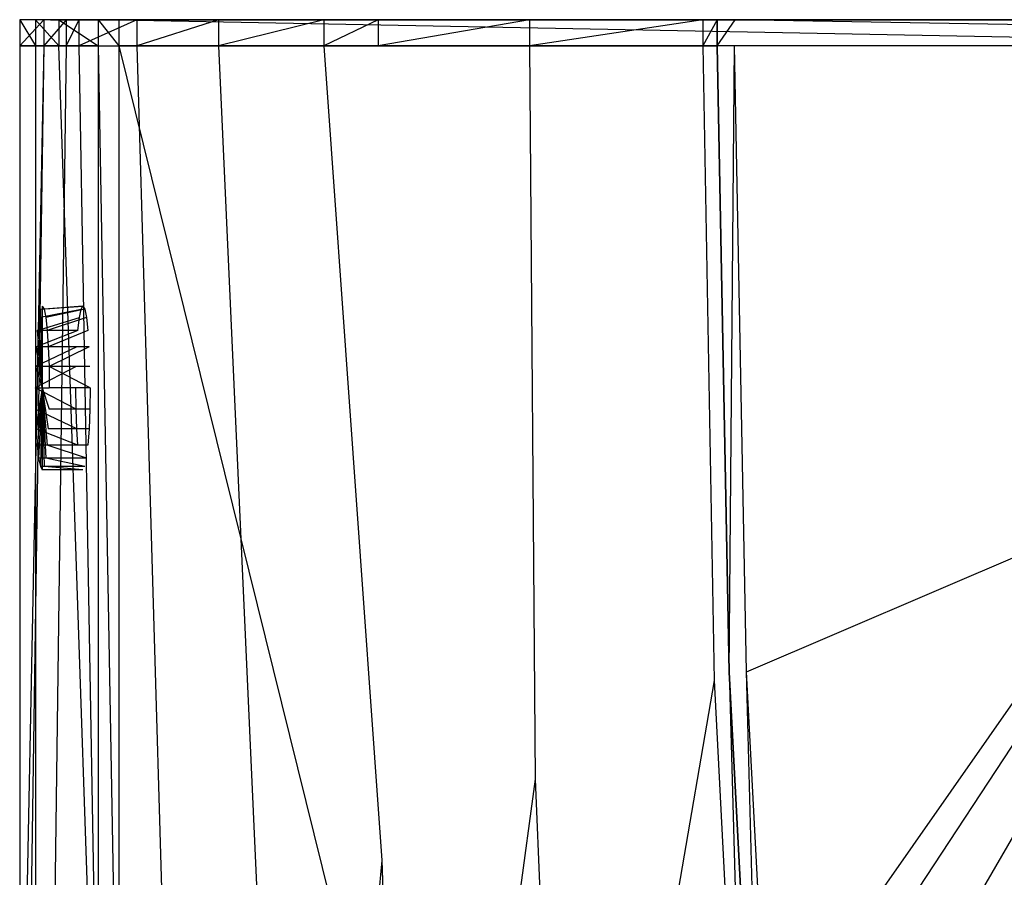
# Model space of a CAD drawing. Extents: x 0 to 0.355, y -0.48 to 0.
# Tile 10 of 12: x 0 to 0.12, y -0.105 to 0. Entities that reach past the tile are written whole.
import ezdxf

# ---------------------------------------------------------------- set-up
doc = ezdxf.new("R2010")
doc.units = 0
doc.layers.add('L0_WC_N_660410__0___REPLACEMTFO', color=7, linetype='CONTINUOUS')

msp = doc.modelspace()

# ---------------------------------------------------------------- linework, layer by layer
at = {"layer": 'L0_WC_N_660410__0___REPLACEMTFO', "color": 8}
for points, invisible_edges in [([(0, 0, 0.33), (0.002135, 0, 0.326485), (0, 0, 0.326399), (0, 0, 0.33)], 13), ([(0.002135, 0, 0.326485), (0, 0, 0.33), (0.002135, 0, 0.329604), (0.002135, 0, 0.326485)], 14), ([(0, 0, 0.33), (0.003758, 0, 0.333833), (0.002135, 0, 0.329604), (0, 0, 0.33)], 13), ([(0.003758, 0, 0.333833), (0, 0, 0.33), (0.001919, 0, 0.335), (0.003758, 0, 0.333833)], 14), ([(0, 0, 0.326399), (0.005065, 0, 0.290182), (0.002936, 0, 0.290029), (0, 0, 0.326399)], 13), ([(0.005065, 0, 0.290182), (0, 0, 0.326399), (0.002135, 0, 0.326485), (0.005065, 0, 0.290182)], 14), ([(0.001919, -0.003212, 0.335), (0, 0, 0.33), (0, -0.003212, 0.33), (0.001919, -0.003212, 0.335)], 13), ([(0, 0, 0.33), (0.001919, -0.003212, 0.335), (0.001919, 0, 0.335), (0, 0, 0.33)], 14), ([(0, -0.003212, 0.33), (0, 0, 0.326399), (0, -0.003212, 0.326399), (0, -0.003212, 0.33)], 13), ([(0, 0, 0.326399), (0, -0.003212, 0.33), (0, 0, 0.33), (0, 0, 0.326399)], 14), ([(0, -0.003212, 0.326399), (0.002936, 0, 0.290029), (0.002936, -0.003212, 0.290029), (0, -0.003212, 0.326399)], 13), ([(0.002936, 0, 0.290029), (0, -0.003212, 0.326399), (0, 0, 0.326399), (0.002936, 0, 0.290029)], 14), ([(0.001919, 0, 0.335), (0.00603, 0, 0.336201), (0.003758, 0, 0.333833), (0.001919, 0, 0.335)], 13), ([(0.00603, 0, 0.336201), (0.001919, 0, 0.335), (0.004797, 0, 0.338), (0.00603, 0, 0.336201)], 14), ([(0.004797, -0.003212, 0.338), (0.001919, 0, 0.335), (0.001919, -0.003212, 0.335), (0.004797, -0.003212, 0.338)], 13), ([(0.001919, 0, 0.335), (0.004797, -0.003212, 0.338), (0.004797, 0, 0.338), (0.001919, 0, 0.335)], 14), ([(0.349935, 0, 0.290182), (0.005065, 0, 0.290182), (0.002135, 0, 0.326485), (0.349935, 0, 0.290182)], 13), ([(0.349935, 0, 0.290182), (0.002135, 0, 0.326485), (0.352865, 0, 0.326485), (0.349935, 0, 0.290182)], 10), ([(0.352865, 0, 0.326485), (0.002135, 0, 0.326485), (0.002135, 0, 0.329604), (0.352865, 0, 0.326485)], 13), ([(0.352865, 0, 0.326485), (0.002135, 0, 0.329604), (0.352865, 0, 0.329604), (0.352865, 0, 0.326485)], 14), ([(0.352865, 0, 0.329604), (0.002135, 0, 0.329604), (0.351242, 0, 0.333833), (0.352865, 0, 0.329604)], 15), ([(0.351242, 0, 0.333833), (0.002135, 0, 0.329604), (0.003758, 0, 0.333833), (0.351242, 0, 0.333833)], 11), ([(0.002936, 0, 0.290029), (0.007828, 0, 0.246299), (0.005698, 0, 0.246151), (0.002936, 0, 0.290029)], 13), ([(0.007828, 0, 0.246299), (0.002936, 0, 0.290029), (0.005065, 0, 0.290182), (0.007828, 0, 0.246299)], 14), ([(0.002936, -0.003212, 0.290029), (0.005698, 0, 0.246151), (0.005698, -0.003212, 0.246151), (0.002936, -0.003212, 0.290029)], 13), ([(0.005698, 0, 0.246151), (0.002936, -0.003212, 0.290029), (0.002936, 0, 0.290029), (0.005698, 0, 0.246151)], 14), ([(0.351242, 0, 0.333833), (0.003758, 0, 0.333833), (0.00603, 0, 0.336201), (0.351242, 0, 0.333833)], 9), ([(0.004797, 0, 0.338), (0.010022, 0, 0.337865), (0.00603, 0, 0.336201), (0.004797, 0, 0.338)], 13), ([(0.010022, 0, 0.337865), (0.004797, 0, 0.338), (0.009595, 0, 0.34), (0.010022, 0, 0.337865)], 14), ([(0.009595, -0.003212, 0.34), (0.004797, 0, 0.338), (0.004797, -0.003212, 0.338), (0.009595, -0.003212, 0.34)], 13), ([(0.004797, 0, 0.338), (0.009595, -0.003212, 0.34), (0.009595, 0, 0.34), (0.004797, 0, 0.338)], 14), ([(0.347172, 0, 0.246299), (0.007828, 0, 0.246299), (0.005065, 0, 0.290182), (0.347172, 0, 0.246299)], 13), ([(0.347172, 0, 0.246299), (0.005065, 0, 0.290182), (0.349935, 0, 0.290182), (0.347172, 0, 0.246299)], 10), ([(0.005698, 0, 0.246151), (0.009369, 0, 0.22605), (0.007246, 0, 0.225815), (0.005698, 0, 0.246151)], 13), ([(0.009369, 0, 0.22605), (0.005698, 0, 0.246151), (0.007828, 0, 0.246299), (0.009369, 0, 0.22605)], 14), ([(0.005698, -0.003212, 0.246151), (0.007246, 0, 0.225815), (0.007246, -0.003212, 0.225815), (0.005698, -0.003212, 0.246151)], 13), ([(0.007246, 0, 0.225815), (0.005698, -0.003212, 0.246151), (0.005698, 0, 0.246151), (0.007246, 0, 0.225815)], 14), ([(0.351242, 0, 0.333833), (0.00603, 0, 0.336201), (0.348971, 0, 0.336201), (0.351242, 0, 0.333833)], 12), ([(0.348971, 0, 0.336201), (0.00603, 0, 0.336201), (0.344978, 0, 0.337865), (0.348971, 0, 0.336201)], 8), ([(0.344978, 0, 0.337865), (0.00603, 0, 0.336201), (0.010022, 0, 0.337865), (0.344978, 0, 0.337865)], 13), ([(0.007246, 0, 0.225815), (0.016426, 0, 0.177433), (0.014325, 0, 0.177046), (0.007246, 0, 0.225815)], 13), ([(0.016426, 0, 0.177433), (0.007246, 0, 0.225815), (0.009369, 0, 0.22605), (0.016426, 0, 0.177433)], 14), ([(0.007246, -0.003212, 0.225815), (0.014325, 0, 0.177046), (0.014325, -0.003212, 0.177046), (0.007246, -0.003212, 0.225815)], 13), ([(0.014325, 0, 0.177046), (0.007246, -0.003212, 0.225815), (0.007246, 0, 0.225815), (0.014325, 0, 0.177046)], 14), ([(0.345631, 0, 0.22605), (0.009369, 0, 0.22605), (0.007828, 0, 0.246299), (0.345631, 0, 0.22605)], 13), ([(0.345631, 0, 0.22605), (0.007828, 0, 0.246299), (0.347172, 0, 0.246299), (0.345631, 0, 0.22605)], 10), ([(0.338574, 0, 0.177433), (0.016426, 0, 0.177433), (0.009369, 0, 0.22605), (0.338574, 0, 0.177433)], 13), ([(0.338574, 0, 0.177433), (0.009369, 0, 0.22605), (0.345631, 0, 0.22605), (0.338574, 0, 0.177433)], 10), ([(0.009595, 0, 0.34), (0.012137, 0, 0.337865), (0.010022, 0, 0.337865), (0.009595, 0, 0.34)], 13), ([(0.012137, 0, 0.337865), (0.009595, 0, 0.34), (0.012137, 0, 0.34), (0.012137, 0, 0.337865)], 14), ([(0.012137, -0.003212, 0.34), (0.009595, 0, 0.34), (0.009595, -0.003212, 0.34), (0.012137, -0.003212, 0.34)], 13), ([(0.009595, 0, 0.34), (0.012137, -0.003212, 0.34), (0.012137, 0, 0.34), (0.009595, 0, 0.34)], 14), ([(0.344978, 0, 0.337865), (0.010022, 0, 0.337865), (0.012137, 0, 0.337865), (0.344978, 0, 0.337865)], 14), ([(0.012137, 0, 0.34), (0.1775, 0, 0.337865), (0.012137, 0, 0.337865), (0.012137, 0, 0.34)], 13), ([(0.1775, 0, 0.337865), (0.012137, 0, 0.34), (0.1775, 0, 0.34), (0.1775, 0, 0.337865)], 14), ([(0.344978, 0, 0.337865), (0.012137, 0, 0.337865), (0.1775, 0, 0.337865), (0.344978, 0, 0.337865)], 12), ([(0.1775, -0.003212, 0.34), (0.012137, 0, 0.34), (0.012137, -0.003212, 0.34), (0.1775, -0.003212, 0.34)], 13), ([(0.012137, 0, 0.34), (0.1775, -0.003212, 0.34), (0.1775, 0, 0.34), (0.012137, 0, 0.34)], 14), ([(0.014325, 0, 0.177046), (0.026367, 0, 0.132984), (0.024303, 0, 0.13243), (0.014325, 0, 0.177046)], 13), ([(0.026367, 0, 0.132984), (0.014325, 0, 0.177046), (0.016426, 0, 0.177433), (0.026367, 0, 0.132984)], 14), ([(0.014325, -0.003212, 0.177046), (0.024303, 0, 0.13243), (0.024303, -0.003212, 0.13243), (0.014325, -0.003212, 0.177046)], 13), ([(0.024303, 0, 0.13243), (0.014325, -0.003212, 0.177046), (0.014325, 0, 0.177046), (0.024303, 0, 0.13243)], 14), ([(0.328633, 0, 0.132984), (0.026367, 0, 0.132984), (0.016426, 0, 0.177433), (0.328633, 0, 0.132984)], 13), ([(0.328633, 0, 0.132984), (0.016426, 0, 0.177433), (0.338574, 0, 0.177433), (0.328633, 0, 0.132984)], 10), ([(0.024303, 0, 0.13243), (0.039195, 0, 0.092115), (0.037189, 0, 0.09138), (0.024303, 0, 0.13243)], 13), ([(0.039195, 0, 0.092115), (0.024303, 0, 0.13243), (0.026367, 0, 0.132984), (0.039195, 0, 0.092115)], 14), ([(0.024303, -0.003212, 0.13243), (0.037189, 0, 0.09138), (0.037189, -0.003212, 0.09138), (0.024303, -0.003212, 0.13243)], 13), ([(0.037189, 0, 0.09138), (0.024303, -0.003212, 0.13243), (0.024303, 0, 0.13243), (0.037189, 0, 0.09138)], 14), ([(0.328633, 0, 0.132984), (0.039195, 0, 0.092115), (0.026367, 0, 0.132984), (0.328633, 0, 0.132984)], 10), ([(0.037189, 0, 0.09138), (0.04575, 0, 0.076529), (0.043799, 0, 0.07566), (0.037189, 0, 0.09138)], 13), ([(0.04575, 0, 0.076529), (0.037189, 0, 0.09138), (0.039195, 0, 0.092115), (0.04575, 0, 0.076529)], 14), ([(0.037189, -0.003212, 0.09138), (0.043799, 0, 0.07566), (0.043799, -0.003212, 0.07566), (0.037189, -0.003212, 0.09138)], 13), ([(0.043799, 0, 0.07566), (0.037189, -0.003212, 0.09138), (0.037189, 0, 0.09138), (0.043799, 0, 0.07566)], 14), ([(0.315804, 0, 0.092115), (0.04575, 0, 0.076529), (0.039195, 0, 0.092115), (0.315804, 0, 0.092115)], 10), ([(0.315804, 0, 0.092115), (0.039195, 0, 0.092115), (0.328633, 0, 0.132984), (0.315804, 0, 0.092115)], 13), ([(0.043799, 0, 0.07566), (0.064211, 0, 0.037289), (0.062336, 0, 0.03626), (0.043799, 0, 0.07566)], 13), ([(0.064211, 0, 0.037289), (0.043799, 0, 0.07566), (0.04575, 0, 0.076529), (0.064211, 0, 0.037289)], 14), ([(0.043799, -0.003212, 0.07566), (0.062336, 0, 0.03626), (0.062336, -0.003212, 0.03626), (0.043799, -0.003212, 0.07566)], 13), ([(0.062336, 0, 0.03626), (0.043799, -0.003212, 0.07566), (0.043799, 0, 0.07566), (0.062336, 0, 0.03626)], 14), ([(0.290789, 0, 0.037289), (0.064211, 0, 0.037289), (0.04575, 0, 0.076529), (0.290789, 0, 0.037289)], 13), ([(0.290789, 0, 0.037289), (0.04575, 0, 0.076529), (0.30925, 0, 0.076528), (0.290789, 0, 0.037289)], 10), ([(0.30925, 0, 0.076528), (0.04575, 0, 0.076529), (0.315804, 0, 0.092115), (0.30925, 0, 0.076528)], 13), ([(0.062336, 0, 0.03626), (0.085292, 0, 0.003926), (0.083488, 0, 0.002786), (0.062336, 0, 0.03626)], 13), ([(0.085292, 0, 0.003926), (0.062336, 0, 0.03626), (0.064211, 0, 0.037289), (0.085292, 0, 0.003926)], 14), ([(0.062336, -0.003212, 0.03626), (0.083488, 0, 0.002786), (0.083488, -0.003212, 0.002786), (0.062336, -0.003212, 0.03626)], 13), ([(0.083488, 0, 0.002786), (0.062336, -0.003212, 0.03626), (0.062336, 0, 0.03626), (0.083488, 0, 0.002786)], 14), ([(0.064211, 0, 0.037289), (0.269708, 0, 0.003926), (0.085292, 0, 0.003926), (0.064211, 0, 0.037289)], 13), ([(0.269708, 0, 0.003926), (0.064211, 0, 0.037289), (0.290789, 0, 0.037289), (0.269708, 0, 0.003926)], 10), ([(0.083488, 0, 0.002786), (0.08747, 0), (0.085248, 0), (0.083488, 0, 0.002786)], 13), ([(0.08747, 0), (0.083488, 0, 0.002786), (0.085292, 0, 0.003926), (0.08747, 0)], 14), ([(0.083488, -0.003212, 0.002786), (0.085248, 0), (0.085248, -0.003212), (0.083488, -0.003212, 0.002786)], 13), ([(0.085248, 0), (0.083488, -0.003212, 0.002786), (0.083488, 0, 0.002786), (0.085248, 0)], 14), ([(0.08747, 0), (0.085248, -0.003212), (0.085248, 0), (0.08747, 0)], 13), ([(0.085248, -0.003212), (0.08747, 0), (0.087383, -0.003191), (0.085248, -0.003212)], 14), ([(0.085292, 0, 0.003926), (0.26753, 0), (0.08747, 0), (0.085292, 0, 0.003926)], 13), ([(0.26753, 0), (0.085292, 0, 0.003926), (0.269708, 0, 0.003926), (0.26753, 0)], 14), ([(0.08747, 0), (0.267617, -0.003191), (0.087383, -0.003191), (0.08747, 0)], 13), ([(0.267617, -0.003191), (0.08747, 0), (0.26753, 0), (0.267617, -0.003191)], 14), ([(0, -0.145714, 0.33), (0, -0.003212, 0.326399), (0, -0.145714, 0.326399), (0, -0.145714, 0.33)], 13), ([(0, -0.003212, 0.326399), (0, -0.145714, 0.33), (0, -0.003212, 0.33), (0, -0.003212, 0.326399)], 14), ([(0, -0.003212, 0.326399), (0.002936, -0.003212, 0.290029), (0, -0.145714, 0.326399), (0, -0.003212, 0.326399)], 14), ([(0.002936, -0.003212, 0.290029), (0.000229, -0.140403, 0.311524), (0, -0.145714, 0.326399), (0.002936, -0.003212, 0.290029)], 14), ([(0.001919, -0.003212, 0.335), (0, -0.003212, 0.33), (0.001919, -0.145714, 0.335), (0.001919, -0.003212, 0.335)], 14), ([(0, -0.003212, 0.33), (0, -0.145714, 0.33), (0.001919, -0.145714, 0.335), (0, -0.003212, 0.33)], 14), ([(0.002936, -0.003212, 0.290029), (0.000949, -0.138063, 0.289086), (0.000229, -0.140403, 0.311524), (0.002936, -0.003212, 0.290029)], 14), ([(0.002936, -0.003212, 0.290029), (0.005698, -0.003212, 0.246151), (0.000949, -0.138063, 0.289086), (0.002936, -0.003212, 0.290029)], 14), ([(0.005698, -0.003212, 0.246151), (0.003964, -0.133005, 0.244293), (0.000949, -0.138063, 0.289086), (0.005698, -0.003212, 0.246151)], 14), ([(0.004797, -0.003212, 0.338), (0.001919, -0.003212, 0.335), (0.004797, -0.145714, 0.338), (0.004797, -0.003212, 0.338)], 14), ([(0.001919, -0.003212, 0.335), (0.001919, -0.145714, 0.335), (0.004797, -0.145714, 0.338), (0.001919, -0.003212, 0.335)], 14), ([(0.005698, -0.003212, 0.246151), (0.007246, -0.003212, 0.225815), (0.003964, -0.133005, 0.244293), (0.005698, -0.003212, 0.246151)], 14), ([(0.007246, -0.003212, 0.225815), (0.009421, -0.127129, 0.199863), (0.003964, -0.133005, 0.244293), (0.007246, -0.003212, 0.225815)], 14), ([(0.009595, -0.003212, 0.34), (0.004797, -0.003212, 0.338), (0.009595, -0.145714, 0.34), (0.009595, -0.003212, 0.34)], 14), ([(0.009595, -0.145714, 0.34), (0.004797, -0.003212, 0.338), (0.004797, -0.145714, 0.338), (0.009595, -0.145714, 0.34)], 14), ([(0.007246, -0.003212, 0.225815), (0.014325, -0.003212, 0.177046), (0.009421, -0.127129, 0.199863), (0.007246, -0.003212, 0.225815)], 14), ([(0.014325, -0.003212, 0.177046), (0.017724, -0.120147, 0.156215), (0.009421, -0.127129, 0.199863), (0.014325, -0.003212, 0.177046)], 14), ([(0.012137, -0.145714, 0.34), (0.009595, -0.003212, 0.34), (0.009595, -0.145714, 0.34), (0.012137, -0.145714, 0.34)], 13), ([(0.009595, -0.003212, 0.34), (0.012137, -0.145714, 0.34), (0.012137, -0.003212, 0.34), (0.009595, -0.003212, 0.34)], 14), ([(0.054643, -0.175102, 0.34), (0.012137, -0.003212, 0.34), (0.012137, -0.145714, 0.34), (0.054643, -0.175102, 0.34)], 13), ([(0.012137, -0.003212, 0.34), (0.054643, -0.175102, 0.34), (0.1775, -0.003212, 0.34), (0.012137, -0.003212, 0.34)], 10), ([(0.014325, -0.003212, 0.177046), (0.024303, -0.003212, 0.13243), (0.017724, -0.120147, 0.156215), (0.014325, -0.003212, 0.177046)], 14), ([(0.024303, -0.003212, 0.13243), (0.029241, -0.111983, 0.113857), (0.017724, -0.120147, 0.156215), (0.024303, -0.003212, 0.13243)], 14), ([(0.024303, -0.003212, 0.13243), (0.037189, -0.003212, 0.09138), (0.029241, -0.111983, 0.113857), (0.024303, -0.003212, 0.13243)], 14), ([(0.037189, -0.003212, 0.09138), (0.044269, -0.10279, 0.073278), (0.029241, -0.111983, 0.113857), (0.037189, -0.003212, 0.09138)], 14), ([(0.037189, -0.003212, 0.09138), (0.043799, -0.003212, 0.07566), (0.044269, -0.10279, 0.073278), (0.037189, -0.003212, 0.09138)], 14), ([(0.043799, -0.003212, 0.07566), (0.062336, -0.003212, 0.03626), (0.044269, -0.10279, 0.073278), (0.043799, -0.003212, 0.07566)], 14), ([(0.062336, -0.003212, 0.03626), (0.062997, -0.092841, 0.034915), (0.044269, -0.10279, 0.073278), (0.062336, -0.003212, 0.03626)], 14), ([(0.1775, -0.003212, 0.34), (0.054643, -0.175102, 0.34), (0.063999, -0.165485, 0.34), (0.1775, -0.003212, 0.34)], 13), ([(0.062336, -0.003212, 0.03626), (0.083488, -0.003212, 0.002786), (0.062997, -0.092841, 0.034915), (0.062336, -0.003212, 0.03626)], 14), ([(0.083488, -0.003212, 0.002786), (0.084906, -0.080775, 0.002683), (0.062997, -0.092841, 0.034915), (0.083488, -0.003212, 0.002786)], 14), ([(0.1775, -0.003212, 0.34), (0.063999, -0.165485, 0.34), (0.075736, -0.158175, 0.34), (0.1775, -0.003212, 0.34)], 10), ([(0.1775, -0.003212, 0.34), (0.075736, -0.158175, 0.34), (0.090896, -0.152343, 0.34), (0.1775, -0.003212, 0.34)], 13), ([(0.083488, -0.003212, 0.002786), (0.085248, -0.003212), (0.084906, -0.080775, 0.002683), (0.083488, -0.003212, 0.002786)], 14), ([(0.085248, -0.003212), (0.086729, -0.07977), (0.084906, -0.080775, 0.002683), (0.085248, -0.003212)], 14), ([(0.087383, -0.003191), (0.086729, -0.07977), (0.085248, -0.003212), (0.087383, -0.003191)], 13), ([(0.086729, -0.07977), (0.087383, -0.003191), (0.088863, -0.079694), (0.086729, -0.07977)], 14), ([(0.267617, -0.003191), (0.088863, -0.079694), (0.087383, -0.003191), (0.267617, -0.003191)], 13), ([(0.088863, -0.079694), (0.267617, -0.003191), (0.09302, -0.159296), (0.088863, -0.079694)], 10), ([(0.1775, -0.003212, 0.34), (0.090896, -0.152343, 0.34), (0.107586, -0.148675, 0.34), (0.1775, -0.003212, 0.34)], 14), ([(0.09302, -0.159296), (0.267617, -0.003191), (0.094729, -0.180713), (0.09302, -0.159296)], 13), ([(0.094729, -0.180713), (0.267617, -0.003191), (0.096952, -0.202015), (0.094729, -0.180713)], 10), ([(0.096952, -0.202015), (0.267617, -0.003191), (0.101024, -0.222882), (0.096952, -0.202015)], 13), ([(0.101024, -0.222882), (0.267617, -0.003191), (0.109115, -0.242281), (0.101024, -0.222882)], 10), ([(0.1775, -0.003212, 0.34), (0.107586, -0.148675, 0.34), (0.134176, -0.146457, 0.34), (0.1775, -0.003212, 0.34)], 15), ([(0.109115, -0.242281), (0.267617, -0.003191), (0.12185, -0.259019), (0.109115, -0.242281)], 13), ([(0.002314, -0.0364, 0.244772), (0.007505, -0.0354, 0.242817), (0.002524, -0.0354, 0.242381), (0.002314, -0.0364, 0.244772)], 14), ([(0.007295, -0.0364, 0.245208), (0.007505, -0.0354, 0.242817), (0.002314, -0.0364, 0.244772), (0.007295, -0.0364, 0.245208)], 14), ([(0.002524, -0.0354, 0.242381), (0.00275, -0.045, 0.239791), (0.002314, -0.0364, 0.244772), (0.002524, -0.0354, 0.242381)], 14), ([(0.002524, -0.0354, 0.242381), (0.007731, -0.035, 0.240227), (0.00275, -0.035, 0.239791), (0.002524, -0.0354, 0.242381)], 14), ([(0.007505, -0.0354, 0.242817), (0.007731, -0.035, 0.240227), (0.002524, -0.0354, 0.242381), (0.007505, -0.0354, 0.242817)], 14), ([(0.00275, -0.035, 0.239791), (0.00275, -0.045, 0.239791), (0.002524, -0.0354, 0.242381), (0.00275, -0.035, 0.239791)], 14), ([(0.007731, -0.035, 0.240227), (0.002977, -0.0354, 0.237201), (0.00275, -0.035, 0.239791), (0.007731, -0.035, 0.240227)], 14), ([(0.00275, -0.035, 0.239791), (0.002977, -0.0354, 0.237201), (0.00275, -0.045, 0.239791), (0.00275, -0.035, 0.239791)], 14), ([(0.002977, -0.0354, 0.237201), (0.003186, -0.0364, 0.23481), (0.00275, -0.045, 0.239791), (0.002977, -0.0354, 0.237201)], 14), ([(0.007731, -0.035, 0.240227), (0.007958, -0.0354, 0.237637), (0.002977, -0.0354, 0.237201), (0.007731, -0.035, 0.240227)], 14), ([(0.007958, -0.0354, 0.237637), (0.003186, -0.0364, 0.23481), (0.002977, -0.0354, 0.237201), (0.007958, -0.0354, 0.237637)], 14), ([(0.007958, -0.0354, 0.237637), (0.008167, -0.0364, 0.235246), (0.003186, -0.0364, 0.23481), (0.007958, -0.0354, 0.237637)], 14), ([(0.00214, -0.038, 0.246764), (0.007295, -0.0364, 0.245208), (0.002314, -0.0364, 0.244772), (0.00214, -0.038, 0.246764)], 14), ([(0.002314, -0.0364, 0.244772), (0.00275, -0.045, 0.239791), (0.00214, -0.038, 0.246764), (0.002314, -0.0364, 0.244772)], 14), ([(0.007121, -0.038, 0.2472), (0.007295, -0.0364, 0.245208), (0.00214, -0.038, 0.246764), (0.007121, -0.038, 0.2472)], 14), ([(0.003186, -0.0364, 0.23481), (0.00336, -0.038, 0.232818), (0.00275, -0.045, 0.239791), (0.003186, -0.0364, 0.23481)], 14), ([(0.008167, -0.0364, 0.235246), (0.00336, -0.038, 0.232818), (0.003186, -0.0364, 0.23481), (0.008167, -0.0364, 0.235246)], 14), ([(0.008167, -0.0364, 0.235246), (0.008341, -0.038, 0.233254), (0.00336, -0.038, 0.232818), (0.008167, -0.0364, 0.235246)], 14), ([(0.007121, -0.038, 0.2472), (0.00214, -0.038, 0.246764), (0.002001, -0.04, 0.248358), (0.007121, -0.038, 0.2472)], 14), ([(0.007121, -0.038, 0.2472), (0.002001, -0.04, 0.248358), (0.006982, -0.04, 0.248794), (0.007121, -0.038, 0.2472)], 14), ([(0.00214, -0.038, 0.246764), (0.00275, -0.045, 0.239791), (0.002001, -0.04, 0.248358), (0.00214, -0.038, 0.246764)], 14), ([(0.00336, -0.038, 0.232818), (0.0035, -0.04, 0.231224), (0.00275, -0.045, 0.239791), (0.00336, -0.038, 0.232818)], 14), ([(0.008341, -0.038, 0.233254), (0.0035, -0.04, 0.231224), (0.00336, -0.038, 0.232818), (0.008341, -0.038, 0.233254)], 14), ([(0.008481, -0.04, 0.23166), (0.0035, -0.04, 0.231224), (0.008341, -0.038, 0.233254), (0.008481, -0.04, 0.23166)], 14), ([(0.006982, -0.04, 0.248794), (0.002001, -0.04, 0.248358), (0.001913, -0.0424, 0.249355), (0.006982, -0.04, 0.248794)], 14), ([(0.006982, -0.04, 0.248794), (0.001913, -0.0424, 0.249355), (0.006894, -0.0424, 0.24979), (0.006982, -0.04, 0.248794)], 14), ([(0.002001, -0.04, 0.248358), (0.00275, -0.045, 0.239791), (0.001913, -0.0424, 0.249355), (0.002001, -0.04, 0.248358)], 14), ([(0.0035, -0.04, 0.231224), (0.003587, -0.0424, 0.230228), (0.00275, -0.045, 0.239791), (0.0035, -0.04, 0.231224)], 14), ([(0.008481, -0.04, 0.23166), (0.003587, -0.0424, 0.230228), (0.0035, -0.04, 0.231224), (0.008481, -0.04, 0.23166)], 14), ([(0.008568, -0.0424, 0.230663), (0.003587, -0.0424, 0.230228), (0.008481, -0.04, 0.23166), (0.008568, -0.0424, 0.230663)], 14), ([(0.006894, -0.0424, 0.24979), (0.001913, -0.0424, 0.249355), (0.001879, -0.045, 0.249753), (0.006894, -0.0424, 0.24979)], 14), ([(0.006894, -0.0424, 0.24979), (0.001879, -0.045, 0.249753), (0.00686, -0.045, 0.250189), (0.006894, -0.0424, 0.24979)], 14), ([(0.001913, -0.0424, 0.249355), (0.00275, -0.045, 0.239791), (0.001879, -0.045, 0.249753), (0.001913, -0.0424, 0.249355)], 14), ([(0.003587, -0.0424, 0.230228), (0.003622, -0.045, 0.229829), (0.00275, -0.045, 0.239791), (0.003587, -0.0424, 0.230228)], 14), ([(0.008603, -0.045, 0.230265), (0.003587, -0.0424, 0.230228), (0.008568, -0.0424, 0.230663), (0.008603, -0.045, 0.230265)], 14), ([(0.008603, -0.045, 0.230265), (0.003622, -0.045, 0.229829), (0.003587, -0.0424, 0.230228), (0.008603, -0.045, 0.230265)], 14), ([(0.006894, -0.0476, 0.24979), (0.001879, -0.045, 0.249753), (0.001913, -0.0476, 0.249355), (0.006894, -0.0476, 0.24979)], 14), ([(0.006894, -0.0476, 0.24979), (0.00686, -0.045, 0.250189), (0.001879, -0.045, 0.249753), (0.006894, -0.0476, 0.24979)], 14), ([(0.001879, -0.045, 0.249753), (0.00275, -0.045, 0.239791), (0.001913, -0.0476, 0.249355), (0.001879, -0.045, 0.249753)], 14), ([(0.00275, -0.045, 0.239791), (0.002001, -0.05, 0.248358), (0.001913, -0.0476, 0.249355), (0.00275, -0.045, 0.239791)], 14), ([(0.00275, -0.045, 0.239791), (0.00214, -0.052, 0.246764), (0.002001, -0.05, 0.248358), (0.00275, -0.045, 0.239791)], 14), ([(0.00275, -0.045, 0.239791), (0.002314, -0.0536, 0.244772), (0.00214, -0.052, 0.246764), (0.00275, -0.045, 0.239791)], 14), ([(0.00275, -0.045, 0.239791), (0.002524, -0.0546, 0.242381), (0.002314, -0.0536, 0.244772), (0.00275, -0.045, 0.239791)], 14), ([(0.00275, -0.045, 0.239791), (0.00275, -0.055, 0.239791), (0.002524, -0.0546, 0.242381), (0.00275, -0.045, 0.239791)], 14), ([(0.00275, -0.045, 0.239791), (0.002977, -0.0546, 0.237201), (0.00275, -0.055, 0.239791), (0.00275, -0.045, 0.239791)], 14), ([(0.00275, -0.045, 0.239791), (0.003186, -0.0536, 0.23481), (0.002977, -0.0546, 0.237201), (0.00275, -0.045, 0.239791)], 14), ([(0.00275, -0.045, 0.239791), (0.00336, -0.052, 0.232818), (0.003186, -0.0536, 0.23481), (0.00275, -0.045, 0.239791)], 14), ([(0.00275, -0.045, 0.239791), (0.0035, -0.05, 0.231224), (0.00336, -0.052, 0.232818), (0.00275, -0.045, 0.239791)], 14), ([(0.00275, -0.045, 0.239791), (0.003587, -0.0476, 0.230228), (0.0035, -0.05, 0.231224), (0.00275, -0.045, 0.239791)], 14), ([(0.00275, -0.045, 0.239791), (0.003622, -0.045, 0.229829), (0.003587, -0.0476, 0.230228), (0.00275, -0.045, 0.239791)], 14), ([(0.008568, -0.0476, 0.230663), (0.003587, -0.0476, 0.230228), (0.003622, -0.045, 0.229829), (0.008568, -0.0476, 0.230663)], 14), ([(0.008603, -0.045, 0.230265), (0.008568, -0.0476, 0.230663), (0.003622, -0.045, 0.229829), (0.008603, -0.045, 0.230265)], 14), ([(0.006982, -0.05, 0.248794), (0.001913, -0.0476, 0.249355), (0.002001, -0.05, 0.248358), (0.006982, -0.05, 0.248794)], 14), ([(0.006982, -0.05, 0.248794), (0.006894, -0.0476, 0.24979), (0.001913, -0.0476, 0.249355), (0.006982, -0.05, 0.248794)], 14), ([(0.008481, -0.05, 0.23166), (0.0035, -0.05, 0.231224), (0.003587, -0.0476, 0.230228), (0.008481, -0.05, 0.23166)], 14), ([(0.008568, -0.0476, 0.230663), (0.008481, -0.05, 0.23166), (0.003587, -0.0476, 0.230228), (0.008568, -0.0476, 0.230663)], 14), ([(0.007121, -0.052, 0.2472), (0.002001, -0.05, 0.248358), (0.00214, -0.052, 0.246764), (0.007121, -0.052, 0.2472)], 14), ([(0.007121, -0.052, 0.2472), (0.006982, -0.05, 0.248794), (0.002001, -0.05, 0.248358), (0.007121, -0.052, 0.2472)], 14), ([(0.008341, -0.052, 0.233254), (0.00336, -0.052, 0.232818), (0.0035, -0.05, 0.231224), (0.008341, -0.052, 0.233254)], 14), ([(0.008481, -0.05, 0.23166), (0.008341, -0.052, 0.233254), (0.0035, -0.05, 0.231224), (0.008481, -0.05, 0.23166)], 14), ([(0.00214, -0.052, 0.246764), (0.002314, -0.0536, 0.244772), (0.007295, -0.0536, 0.245208), (0.00214, -0.052, 0.246764)], 14), ([(0.007121, -0.052, 0.2472), (0.00214, -0.052, 0.246764), (0.007295, -0.0536, 0.245208), (0.007121, -0.052, 0.2472)], 14), ([(0.008167, -0.0536, 0.235246), (0.003186, -0.0536, 0.23481), (0.00336, -0.052, 0.232818), (0.008167, -0.0536, 0.235246)], 14), ([(0.008167, -0.0536, 0.235246), (0.00336, -0.052, 0.232818), (0.008341, -0.052, 0.233254), (0.008167, -0.0536, 0.235246)], 14), ([(0.002314, -0.0536, 0.244772), (0.002524, -0.0546, 0.242381), (0.007505, -0.0546, 0.242817), (0.002314, -0.0536, 0.244772)], 14), ([(0.007295, -0.0536, 0.245208), (0.002314, -0.0536, 0.244772), (0.007505, -0.0546, 0.242817), (0.007295, -0.0536, 0.245208)], 14), ([(0.007958, -0.0546, 0.237637), (0.002977, -0.0546, 0.237201), (0.003186, -0.0536, 0.23481), (0.007958, -0.0546, 0.237637)], 14), ([(0.007958, -0.0546, 0.237637), (0.003186, -0.0536, 0.23481), (0.008167, -0.0536, 0.235246), (0.007958, -0.0546, 0.237637)], 14), ([(0.002524, -0.0546, 0.242381), (0.00275, -0.055, 0.239791), (0.007731, -0.055, 0.240227), (0.002524, -0.0546, 0.242381)], 14), ([(0.007505, -0.0546, 0.242817), (0.002524, -0.0546, 0.242381), (0.007731, -0.055, 0.240227), (0.007505, -0.0546, 0.242817)], 14), ([(0.007731, -0.055, 0.240227), (0.00275, -0.055, 0.239791), (0.002977, -0.0546, 0.237201), (0.007731, -0.055, 0.240227)], 14), ([(0.007731, -0.055, 0.240227), (0.002977, -0.0546, 0.237201), (0.007958, -0.0546, 0.237637), (0.007731, -0.055, 0.240227)], 14), ([(0.086729, -0.07977), (0.089049, -0.161396, 0.00253), (0.084906, -0.080775, 0.002683), (0.086729, -0.07977)], 14), ([(0.088863, -0.079694), (0.09089, -0.159437), (0.086729, -0.07977), (0.088863, -0.079694)], 13), ([(0.086729, -0.07977), (0.09089, -0.159437), (0.089049, -0.161396, 0.00253), (0.086729, -0.07977)], 14), ([(0.09089, -0.159437), (0.088863, -0.079694), (0.09302, -0.159296), (0.09089, -0.159437)], 14), ([(0.084906, -0.080775, 0.002683), (0.066933, -0.184928, 0.032928), (0.062997, -0.092841, 0.034915), (0.084906, -0.080775, 0.002683)], 14), ([(0.084906, -0.080775, 0.002683), (0.089049, -0.161396, 0.00253), (0.066933, -0.184928, 0.032928), (0.084906, -0.080775, 0.002683)], 14), ([(0.062997, -0.092841, 0.034915), (0.048009, -0.204281, 0.069272), (0.044269, -0.10279, 0.073278), (0.062997, -0.092841, 0.034915)], 14), ([(0.062997, -0.092841, 0.034915), (0.066933, -0.184928, 0.032928), (0.048009, -0.204281, 0.069272), (0.062997, -0.092841, 0.034915)], 14), ([(0.044269, -0.10279, 0.073278), (0.032537, -0.222386, 0.108516), (0.029241, -0.111983, 0.113857), (0.044269, -0.10279, 0.073278)], 14), ([(0.044269, -0.10279, 0.073278), (0.048009, -0.204281, 0.069272), (0.032537, -0.222386, 0.108516), (0.044269, -0.10279, 0.073278)], 14)]:
    msp.add_3dface(points, dxfattribs=dict(at, invisible_edges=invisible_edges))

doc.saveas('drawing.dxf')
